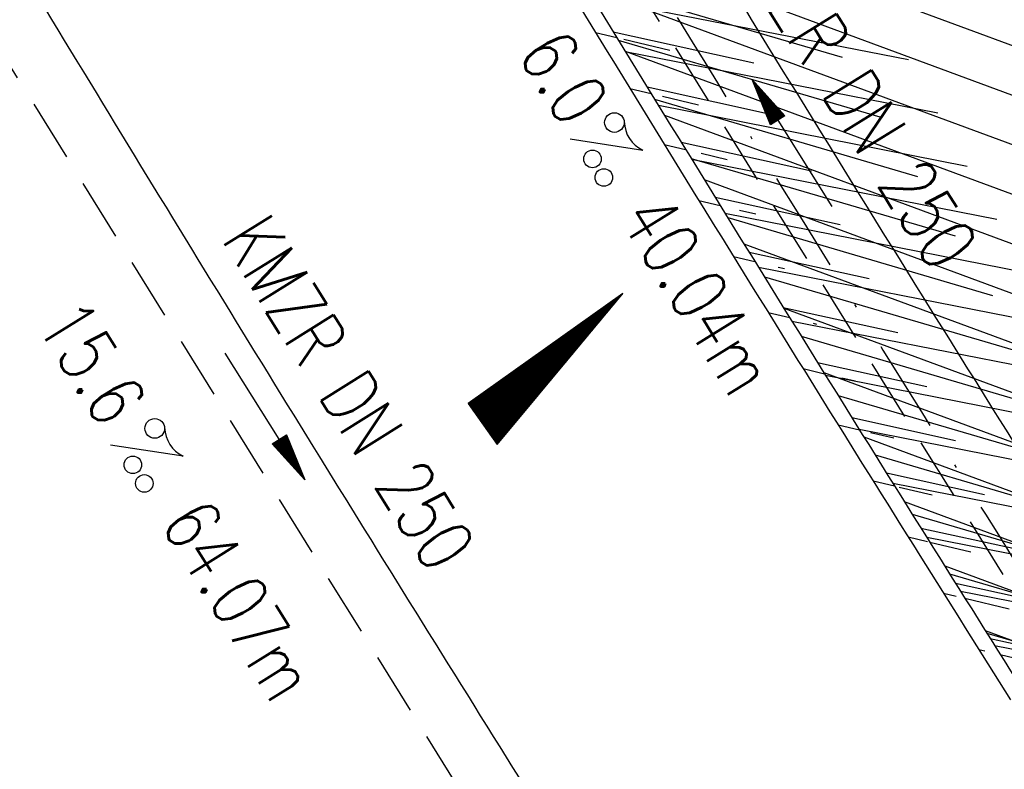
# Model space of a CAD drawing. Extents: x 447882 to 448688, y 437766 to 439043.
# Tile 6 of 50: x 448385 to 448416, y 438105 to 438129. Entities that reach past the tile are written whole.
import ezdxf
from ezdxf.enums import TextEntityAlignment as Align

# ---------------------------------------------------------------- set-up
doc = ezdxf.new("R2010")
doc.units = 0
doc.header["$LTSCALE"] = 2
doc.header["$MEASUREMENT"] = 0
for name, pattern in [('AUSGEZOGEN', [0]), ('GESTRICH-X2', [1.5, 1, -0.5]), ('STRICHPT-X3', [3, 1.5, -0.75, 0, -0.75])]:
    doc.linetypes.add(name, pattern=pattern)
doc.layers.get('0').update_dxf_attribs({"linetype": 'AUSGEZOGEN'})
for name, color, linetype in [('ACHSE', 250, 'STRICHPT-X3'), ('FBR', 8, 'CONTINUOUS'), ('GEF', 7, 'CONTINUOUS'), ('KANAL', 7, 'GESTRICH-X2'), ('PFEIL', 7, 'CONTINUOUS'), ('SCHLITZRINNE', 8, 'AUSGEZOGEN'), ('TEXTO', 4, 'CONTINUOUS'), ('TEXTU', 4, 'CONTINUOUS')]:
    doc.layers.add(name, color=color, linetype=linetype)
doc.styles.add('ROMANS', font='romans.shx', dxfattribs={"width": 0.8})

# ---------------------------------------------------------------- blocks, each defined once
blk = doc.blocks.new('PROM')
blk.add_line((1.566, 1.817), (0.019, 0.015))
for centre, radius in [((0.317, 1.51), 0.317), ((0.943, 0.291), 0.283), ((1.645, 0.287), 0.283)]:
    blk.add_circle(centre, radius)
blk.add_arc((0.992, 2.682), 1.033, 239.1414, 303.3549)
blk = doc.blocks.new('PFEIL2')
at = {"color": 0}
for p, q in [((0.88, 0.002), (-2.401, -0.012)), ((0.881, -0.271), (0.879, 0.276)), ((0.879, 0.276), (2.429, 0.009)), ((0.911, 0.27), (0.879, 0.265)), ((0.965, 0.261), (0.879, 0.246)), ((1.019, 0.252), (0.879, 0.228)), ((1.073, 0.242), (0.879, 0.209)), ((1.127, 0.233), (0.879, 0.191)), ((1.181, 0.224), (0.879, 0.172)), ((1.235, 0.214), (0.879, 0.154)), ((1.289, 0.205), (0.879, 0.135)), ((1.343, 0.196), (0.879, 0.117)), ((1.397, 0.187), (0.879, 0.098)), ((1.451, 0.177), (0.879, 0.08)), ((1.505, 0.168), (0.879, 0.061)), ((1.559, 0.159), (0.88, 0.043)), ((1.613, 0.149), (0.88, 0.024)), ((1.668, 0.14), (0.88, 0.006)), ((1.722, 0.131), (0.88, -0.013)), ((1.776, 0.121), (0.88, -0.031)), ((1.83, 0.112), (0.88, -0.05)), ((1.884, 0.103), (0.88, -0.068)), ((1.938, 0.094), (0.88, -0.087)), ((1.992, 0.084), (0.88, -0.105)), ((2.046, 0.075), (0.88, -0.124)), ((2.1, 0.066), (0.88, -0.142)), ((2.154, 0.056), (0.88, -0.161)), ((2.208, 0.047), (0.88, -0.179)), ((2.262, 0.038), (0.881, -0.198)), ((2.316, 0.029), (0.881, -0.216)), ((2.37, 0.019), (0.881, -0.235)), ((2.424, 0.01), (0.881, -0.253)), ((2.429, 0.009), (0.881, -0.271))]:
    blk.add_line(p, q, dxfattribs=at)
blk = doc.blocks.new('*X5')
at = {"color": 0}
for p, q in [((725.827, 193.844), (727.436, 195.453)), ((725.827, 193.853), (727.427, 195.453)), ((725.827, 193.861), (727.418, 195.453)), ((725.827, 193.87), (727.409, 195.453)), ((725.827, 193.879), (727.401, 195.453)), ((725.827, 193.888), (727.392, 195.453)), ((725.827, 193.897), (727.383, 195.453)), ((725.827, 193.906), (727.374, 195.453)), ((725.827, 193.914), (727.365, 195.453)), ((725.827, 193.923), (727.356, 195.453)), ((725.827, 193.932), (727.347, 195.453)), ((725.827, 193.941), (727.339, 195.453)), ((725.827, 193.95), (727.33, 195.453)), ((725.827, 193.959), (727.321, 195.453)), ((725.827, 193.967), (727.312, 195.453)), ((725.827, 193.976), (727.303, 195.453)), ((725.827, 193.985), (727.294, 195.453)), ((725.827, 193.994), (727.286, 195.453)), ((725.827, 194.003), (727.277, 195.453)), ((725.827, 194.012), (727.268, 195.453)), ((725.827, 194.02), (727.259, 195.453)), ((725.827, 194.029), (727.25, 195.453)), ((725.827, 194.038), (727.241, 195.453)), ((725.827, 194.047), (727.233, 195.453)), ((725.827, 194.056), (727.224, 195.453)), ((725.827, 194.065), (727.215, 195.453)), ((725.827, 194.073), (727.206, 195.453)), ((725.827, 194.082), (727.197, 195.453)), ((725.827, 194.091), (727.188, 195.453)), ((725.827, 194.1), (727.18, 195.453)), ((725.827, 194.109), (727.171, 195.453)), ((725.827, 194.118), (727.162, 195.453)), ((725.827, 194.127), (727.153, 195.453)), ((725.827, 194.135), (727.144, 195.453)), ((725.827, 194.144), (727.135, 195.453)), ((725.827, 194.153), (727.127, 195.453)), ((725.827, 194.162), (727.118, 195.453)), ((725.827, 194.171), (727.109, 195.453)), ((725.827, 194.18), (727.1, 195.453)), ((725.827, 194.188), (727.091, 195.453)), ((725.827, 194.197), (727.082, 195.453)), ((725.827, 194.206), (727.073, 195.453)), ((725.827, 194.215), (727.065, 195.453)), ((725.827, 194.224), (727.056, 195.453)), ((725.827, 194.233), (727.047, 195.453)), ((725.827, 194.241), (727.038, 195.453)), ((725.827, 194.25), (727.029, 195.453)), ((725.827, 194.259), (727.02, 195.453)), ((725.827, 194.268), (727.012, 195.453)), ((725.827, 194.277), (727.003, 195.453)), ((725.827, 194.286), (726.994, 195.453)), ((725.827, 194.294), (726.985, 195.453)), ((725.827, 194.303), (726.976, 195.453)), ((725.827, 194.312), (726.967, 195.453)), ((725.827, 194.321), (726.959, 195.453)), ((725.827, 194.33), (726.95, 195.453)), ((725.827, 194.339), (726.941, 195.453)), ((725.827, 194.348), (726.932, 195.453)), ((725.827, 194.356), (726.923, 195.453)), ((725.827, 194.365), (726.914, 195.453)), ((725.827, 194.374), (726.906, 195.453)), ((725.827, 194.383), (726.897, 195.453)), ((725.827, 194.392), (726.888, 195.453)), ((725.827, 194.401), (726.879, 195.453)), ((725.827, 194.409), (726.87, 195.453)), ((725.827, 194.418), (726.861, 195.453)), ((725.827, 194.427), (726.853, 195.453)), ((725.827, 194.436), (726.844, 195.453)), ((725.827, 194.445), (726.835, 195.453)), ((725.827, 194.454), (726.826, 195.453)), ((725.827, 194.462), (726.817, 195.453)), ((725.827, 194.471), (726.808, 195.453)), ((725.827, 194.48), (726.799, 195.453)), ((725.827, 194.489), (726.791, 195.453)), ((725.827, 194.498), (726.782, 195.453)), ((725.827, 194.507), (726.773, 195.453)), ((725.827, 194.515), (726.764, 195.453)), ((725.827, 194.524), (726.755, 195.453)), ((725.827, 194.533), (726.746, 195.453)), ((725.827, 194.542), (726.738, 195.453)), ((725.827, 194.551), (726.729, 195.453)), ((725.827, 194.56), (726.72, 195.453)), ((725.827, 194.568), (726.711, 195.453)), ((725.827, 194.577), (726.702, 195.453)), ((725.827, 194.586), (726.693, 195.453)), ((725.827, 194.595), (726.685, 195.453)), ((725.827, 194.604), (726.676, 195.453)), ((725.827, 194.613), (726.667, 195.453)), ((725.827, 194.622), (726.658, 195.453)), ((725.827, 194.63), (726.649, 195.453)), ((725.827, 194.639), (726.64, 195.453)), ((725.827, 194.648), (726.632, 195.453)), ((725.827, 194.657), (726.623, 195.453)), ((725.827, 194.666), (726.614, 195.453)), ((725.827, 194.675), (726.605, 195.453)), ((725.827, 194.683), (726.596, 195.453)), ((725.827, 194.692), (726.587, 195.453)), ((725.827, 194.701), (726.579, 195.453)), ((725.827, 194.71), (726.57, 195.453)), ((725.827, 194.719), (726.561, 195.453)), ((725.827, 194.728), (726.552, 195.453)), ((725.827, 194.736), (726.543, 195.453)), ((725.827, 194.745), (726.534, 195.453)), ((725.827, 194.754), (726.525, 195.453)), ((725.827, 194.763), (726.517, 195.453)), ((725.827, 194.772), (726.508, 195.453)), ((725.827, 194.781), (726.499, 195.453)), ((725.827, 194.789), (726.49, 195.453)), ((725.827, 194.798), (726.481, 195.453)), ((725.827, 194.807), (726.472, 195.453)), ((725.827, 194.816), (726.464, 195.453)), ((725.827, 194.825), (726.455, 195.453)), ((725.827, 194.834), (726.446, 195.453)), ((725.827, 194.842), (726.437, 195.453)), ((725.827, 194.851), (726.428, 195.453)), ((725.827, 194.86), (726.419, 195.453)), ((725.827, 194.869), (726.411, 195.453)), ((725.827, 194.878), (726.402, 195.453)), ((725.827, 194.887), (726.393, 195.453)), ((725.827, 194.896), (726.384, 195.453)), ((725.827, 194.904), (726.375, 195.453)), ((725.827, 194.913), (726.366, 195.453)), ((725.827, 194.922), (726.358, 195.453)), ((725.827, 194.931), (726.349, 195.453)), ((725.827, 194.94), (726.34, 195.453)), ((725.827, 194.949), (726.331, 195.453)), ((725.827, 194.957), (726.322, 195.453)), ((725.827, 194.966), (726.313, 195.453)), ((725.827, 194.975), (726.305, 195.453)), ((725.827, 194.984), (726.296, 195.453)), ((725.827, 194.993), (726.287, 195.453)), ((725.827, 195.002), (726.278, 195.453)), ((725.827, 195.01), (726.269, 195.453)), ((725.827, 195.019), (726.26, 195.453)), ((725.827, 195.028), (726.251, 195.453)), ((725.827, 195.037), (726.243, 195.453)), ((725.827, 195.046), (726.234, 195.453)), ((725.827, 195.055), (726.225, 195.453)), ((725.827, 195.063), (726.216, 195.453)), ((725.827, 195.072), (726.207, 195.453)), ((725.827, 195.081), (726.198, 195.453)), ((725.827, 195.09), (726.19, 195.453)), ((725.827, 195.099), (726.181, 195.453)), ((725.827, 195.108), (726.172, 195.453)), ((725.827, 195.116), (726.163, 195.453)), ((725.827, 195.125), (726.154, 195.453)), ((725.827, 195.134), (726.145, 195.453)), ((725.827, 195.143), (726.137, 195.453)), ((725.827, 195.152), (726.128, 195.453)), ((725.827, 195.161), (726.119, 195.453)), ((725.827, 195.17), (726.11, 195.453)), ((725.827, 195.178), (726.101, 195.453)), ((725.827, 195.187), (726.092, 195.453)), ((725.827, 195.196), (726.084, 195.453)), ((725.827, 195.205), (726.075, 195.453)), ((725.827, 195.214), (726.066, 195.453)), ((725.827, 195.223), (726.057, 195.453)), ((725.827, 195.231), (726.048, 195.453)), ((725.827, 195.24), (726.039, 195.453)), ((725.827, 195.249), (726.031, 195.453)), ((725.827, 195.258), (726.022, 195.453)), ((725.827, 195.267), (726.013, 195.453)), ((725.827, 195.276), (726.004, 195.453)), ((725.827, 195.284), (725.995, 195.453)), ((725.827, 195.293), (725.986, 195.453)), ((725.827, 195.302), (725.977, 195.453)), ((725.827, 195.311), (725.969, 195.453)), ((725.827, 195.32), (725.96, 195.453)), ((725.827, 195.329), (725.951, 195.453)), ((725.827, 195.337), (725.942, 195.453)), ((725.827, 195.346), (725.933, 195.453)), ((725.827, 195.355), (725.924, 195.453)), ((725.827, 195.364), (725.916, 195.453)), ((725.827, 195.373), (725.907, 195.453)), ((725.827, 195.382), (725.898, 195.453)), ((725.827, 195.39), (725.889, 195.453)), ((725.827, 195.399), (725.88, 195.453)), ((725.827, 195.408), (725.871, 195.453)), ((725.827, 195.417), (725.863, 195.453)), ((725.827, 195.426), (725.854, 195.453)), ((725.827, 195.435), (725.845, 195.453)), ((725.827, 195.444), (725.836, 195.453)), ((725.827, 193.826), (727.433, 195.433)), ((725.827, 193.817), (727.43, 195.421)), ((725.827, 193.808), (727.427, 195.409)), ((725.827, 193.799), (727.424, 195.397)), ((725.827, 193.791), (727.421, 195.385)), ((725.827, 193.782), (727.418, 195.373)), ((725.827, 193.773), (727.414, 195.361)), ((725.827, 193.764), (727.411, 195.349)), ((725.827, 193.755), (727.408, 195.337)), ((725.827, 193.746), (727.405, 195.325)), ((725.827, 193.738), (727.402, 195.313)), ((725.827, 193.729), (727.399, 195.301)), ((725.827, 193.72), (727.395, 195.289)), ((725.827, 193.711), (727.392, 195.277)), ((725.827, 193.702), (727.389, 195.265)), ((725.827, 193.693), (727.386, 195.253)), ((725.827, 193.685), (727.383, 195.241)), ((725.827, 193.676), (727.38, 195.229)), ((725.827, 193.667), (727.377, 195.217)), ((725.827, 193.658), (727.373, 195.205)), ((725.827, 193.649), (727.37, 195.193)), ((725.827, 193.64), (727.367, 195.181)), ((725.827, 193.632), (727.364, 195.169)), ((725.827, 193.623), (727.361, 195.157)), ((725.827, 193.614), (727.358, 195.145)), ((725.827, 193.605), (727.354, 195.133)), ((725.827, 193.596), (727.351, 195.121)), ((725.827, 193.587), (727.348, 195.109)), ((725.827, 193.579), (727.345, 195.097)), ((725.827, 193.57), (727.342, 195.085)), ((725.827, 193.561), (727.339, 195.073)), ((725.827, 193.552), (727.336, 195.061)), ((725.827, 193.543), (727.332, 195.049)), ((725.827, 193.534), (727.329, 195.037)), ((725.827, 193.525), (727.326, 195.025)), ((725.827, 193.517), (727.323, 195.013)), ((725.827, 193.508), (727.32, 195.001)), ((725.827, 193.499), (727.317, 194.989)), ((725.827, 193.49), (727.313, 194.977)), ((725.827, 193.481), (727.31, 194.965)), ((725.827, 193.472), (727.307, 194.953)), ((725.827, 193.464), (727.304, 194.941)), ((725.827, 193.455), (727.301, 194.929)), ((725.827, 193.446), (727.298, 194.917)), ((725.827, 193.437), (727.295, 194.905)), ((725.827, 193.428), (727.291, 194.893)), ((725.827, 193.419), (727.288, 194.881)), ((725.827, 193.411), (727.285, 194.869)), ((725.827, 193.402), (727.282, 194.857)), ((725.827, 193.393), (727.279, 194.845)), ((725.827, 193.384), (727.276, 194.833)), ((725.827, 193.375), (727.272, 194.821)), ((725.827, 193.366), (727.269, 194.809)), ((725.827, 193.358), (727.266, 194.797)), ((725.827, 193.349), (727.263, 194.785)), ((725.827, 193.34), (727.26, 194.773)), ((725.827, 193.331), (727.257, 194.761)), ((725.827, 193.322), (727.254, 194.749)), ((725.827, 193.313), (727.25, 194.737)), ((725.827, 193.305), (727.247, 194.725)), ((725.827, 193.296), (727.244, 194.713)), ((725.827, 193.287), (727.241, 194.701)), ((725.827, 193.278), (727.238, 194.689)), ((725.827, 193.269), (727.235, 194.677)), ((725.827, 193.26), (727.231, 194.665)), ((725.827, 193.251), (727.228, 194.653)), ((725.827, 193.243), (727.225, 194.641)), ((725.827, 193.234), (727.222, 194.629)), ((725.827, 193.225), (727.219, 194.617)), ((725.827, 193.216), (727.216, 194.605)), ((725.827, 193.207), (727.213, 194.593)), ((725.827, 193.198), (727.209, 194.581)), ((725.827, 193.19), (727.206, 194.569)), ((725.827, 193.181), (727.203, 194.557)), ((725.827, 193.172), (727.2, 194.545)), ((725.827, 193.163), (727.197, 194.533)), ((725.827, 193.154), (727.194, 194.521)), ((725.827, 193.145), (727.19, 194.509)), ((725.827, 193.137), (727.187, 194.497)), ((725.827, 193.128), (727.184, 194.485)), ((725.827, 193.119), (727.181, 194.473)), ((725.827, 193.11), (727.178, 194.461)), ((725.827, 193.101), (727.175, 194.449)), ((725.827, 193.092), (727.172, 194.437)), ((725.827, 193.084), (727.168, 194.425)), ((725.827, 193.075), (727.165, 194.413)), ((725.827, 193.066), (727.162, 194.401)), ((725.827, 193.057), (727.159, 194.389)), ((725.827, 193.048), (727.156, 194.377)), ((725.827, 193.039), (727.153, 194.365)), ((725.827, 193.031), (727.149, 194.353)), ((725.827, 193.022), (727.146, 194.341)), ((725.827, 193.013), (727.143, 194.329)), ((725.827, 193.004), (727.14, 194.317)), ((725.827, 192.995), (727.137, 194.305)), ((725.827, 192.986), (727.134, 194.293)), ((725.827, 192.977), (727.131, 194.281)), ((725.827, 192.969), (727.127, 194.269)), ((725.827, 192.96), (727.124, 194.257)), ((725.827, 192.951), (727.121, 194.245)), ((725.827, 192.942), (727.118, 194.233)), ((725.827, 192.933), (727.115, 194.221)), ((725.827, 192.924), (727.112, 194.209)), ((725.827, 192.916), (727.108, 194.197)), ((725.827, 192.907), (727.105, 194.185)), ((725.827, 192.898), (727.102, 194.173)), ((725.827, 192.889), (727.099, 194.161)), ((725.827, 192.88), (727.096, 194.15)), ((725.827, 192.871), (727.093, 194.138)), ((725.827, 192.863), (727.09, 194.126)), ((725.827, 192.854), (727.086, 194.114)), ((725.827, 192.845), (727.083, 194.102)), ((725.827, 192.836), (727.08, 194.09)), ((725.827, 192.827), (727.077, 194.078)), ((725.827, 192.818), (727.074, 194.066)), ((725.827, 192.81), (727.071, 194.054)), ((725.827, 192.801), (727.068, 194.042)), ((725.827, 192.792), (727.064, 194.03)), ((725.827, 192.783), (727.061, 194.018)), ((725.827, 192.774), (727.058, 194.006)), ((725.827, 192.765), (727.055, 193.994)), ((725.827, 192.757), (727.052, 193.982)), ((725.827, 192.748), (727.049, 193.97)), ((725.827, 192.739), (727.045, 193.958)), ((725.827, 192.73), (727.042, 193.946)), ((725.827, 192.721), (727.039, 193.934)), ((725.827, 192.712), (727.036, 193.922)), ((725.827, 192.703), (727.033, 193.91)), ((725.827, 192.695), (727.03, 193.898)), ((725.827, 192.686), (727.027, 193.886)), ((725.827, 192.677), (727.023, 193.874)), ((725.827, 192.668), (727.02, 193.862)), ((725.827, 192.659), (727.017, 193.85)), ((725.827, 192.65), (727.014, 193.838)), ((725.827, 192.642), (727.011, 193.826)), ((725.827, 192.633), (727.008, 193.814)), ((725.827, 192.624), (727.004, 193.802)), ((725.827, 192.615), (727.001, 193.79)), ((725.827, 192.606), (726.998, 193.778)), ((725.827, 192.597), (726.995, 193.766)), ((725.827, 192.589), (726.992, 193.754)), ((725.827, 192.58), (726.989, 193.742)), ((725.827, 192.571), (726.986, 193.73)), ((725.827, 192.562), (726.982, 193.718)), ((725.827, 192.553), (726.979, 193.706)), ((725.827, 192.544), (726.976, 193.694)), ((725.827, 192.536), (726.973, 193.682)), ((725.827, 192.527), (726.97, 193.67)), ((725.827, 192.518), (726.967, 193.658)), ((725.827, 192.509), (726.963, 193.646)), ((725.827, 192.5), (726.96, 193.634)), ((725.827, 192.491), (726.957, 193.622)), ((725.827, 192.483), (726.954, 193.61)), ((725.827, 192.474), (726.951, 193.598)), ((725.827, 192.465), (726.948, 193.586)), ((725.827, 192.456), (726.945, 193.574)), ((725.827, 192.447), (726.941, 193.562)), ((725.827, 192.438), (726.938, 193.55)), ((725.827, 192.429), (726.935, 193.538)), ((725.827, 192.421), (726.932, 193.526)), ((725.827, 192.412), (726.929, 193.514)), ((725.827, 192.403), (726.926, 193.502)), ((725.827, 192.394), (726.922, 193.49)), ((725.827, 192.385), (726.919, 193.478)), ((725.827, 192.376), (726.916, 193.466)), ((725.827, 192.368), (726.913, 193.454)), ((725.827, 192.359), (726.91, 193.442)), ((725.827, 192.35), (726.907, 193.43)), ((725.827, 192.341), (726.904, 193.418)), ((725.827, 192.332), (726.9, 193.406)), ((725.827, 192.323), (726.897, 193.394)), ((725.827, 192.315), (726.894, 193.382)), ((725.827, 192.306), (726.891, 193.37)), ((725.827, 192.297), (726.888, 193.358)), ((725.827, 192.288), (726.885, 193.346)), ((725.827, 192.279), (726.881, 193.334)), ((725.827, 192.27), (726.878, 193.322)), ((725.827, 192.262), (726.875, 193.31)), ((725.827, 192.253), (726.872, 193.298)), ((725.827, 192.244), (726.869, 193.286)), ((725.827, 192.235), (726.866, 193.274)), ((725.827, 192.226), (726.863, 193.262)), ((725.827, 192.217), (726.859, 193.25)), ((725.827, 192.209), (726.856, 193.238)), ((725.827, 192.2), (726.853, 193.226)), ((725.827, 192.191), (726.85, 193.214)), ((725.827, 192.182), (726.847, 193.202)), ((725.827, 192.173), (726.844, 193.19)), ((725.827, 192.164), (726.84, 193.178)), ((725.827, 192.155), (726.837, 193.166)), ((725.827, 192.147), (726.834, 193.154)), ((725.827, 192.138), (726.831, 193.142)), ((725.827, 192.129), (726.828, 193.13)), ((725.827, 192.12), (726.825, 193.118)), ((725.827, 192.111), (726.822, 193.106)), ((725.827, 192.102), (726.818, 193.094)), ((725.827, 192.094), (726.815, 193.082)), ((725.827, 192.085), (726.812, 193.07)), ((725.827, 192.076), (726.809, 193.058)), ((725.827, 192.067), (726.806, 193.046)), ((725.827, 192.058), (726.803, 193.034)), ((725.827, 192.049), (726.799, 193.022)), ((725.827, 192.041), (726.796, 193.01)), ((725.827, 192.032), (726.793, 192.998)), ((725.827, 192.023), (726.79, 192.986)), ((725.827, 192.014), (726.787, 192.974)), ((725.827, 192.005), (726.784, 192.962)), ((725.827, 191.996), (726.781, 192.95)), ((725.827, 191.988), (726.777, 192.938)), ((725.827, 191.979), (726.774, 192.926)), ((725.827, 191.97), (726.771, 192.914)), ((725.827, 191.961), (726.768, 192.902)), ((725.827, 191.952), (726.765, 192.89)), ((725.827, 191.943), (726.762, 192.878)), ((725.827, 191.935), (726.758, 192.866)), ((725.827, 191.926), (726.755, 192.854)), ((725.827, 191.917), (726.752, 192.842)), ((725.827, 191.908), (726.749, 192.83)), ((725.827, 191.899), (726.746, 192.818)), ((725.827, 191.89), (726.743, 192.806)), ((725.827, 191.881), (726.74, 192.794)), ((725.827, 191.873), (726.736, 192.782)), ((725.827, 191.864), (726.733, 192.77)), ((725.827, 191.855), (726.73, 192.758)), ((725.827, 191.846), (726.727, 192.746)), ((725.827, 191.837), (726.724, 192.734)), ((725.827, 191.828), (726.721, 192.722)), ((725.827, 191.82), (726.717, 192.71)), ((725.827, 191.811), (726.714, 192.698)), ((725.827, 191.802), (726.711, 192.686)), ((725.827, 191.793), (726.708, 192.674)), ((725.827, 191.784), (726.705, 192.662)), ((725.827, 191.775), (726.702, 192.65)), ((725.827, 191.767), (726.699, 192.639)), ((725.827, 191.758), (726.695, 192.627)), ((725.827, 191.749), (726.692, 192.615)), ((725.827, 191.74), (726.689, 192.603)), ((725.827, 191.731), (726.686, 192.591)), ((725.827, 191.722), (726.683, 192.579)), ((725.827, 191.714), (726.68, 192.567)), ((725.827, 191.705), (726.677, 192.555)), ((725.827, 191.696), (726.673, 192.543)), ((725.827, 191.687), (726.67, 192.531)), ((725.827, 191.678), (726.667, 192.519)), ((725.827, 191.669), (726.664, 192.507)), ((725.827, 191.66), (726.661, 192.495)), ((725.827, 191.652), (726.658, 192.483)), ((725.827, 191.643), (726.654, 192.471)), ((725.827, 191.634), (726.651, 192.459)), ((725.827, 191.625), (726.648, 192.447)), ((725.827, 191.616), (726.645, 192.435)), ((725.827, 191.607), (726.642, 192.423)), ((725.827, 191.599), (726.639, 192.411)), ((725.827, 191.59), (726.636, 192.399)), ((725.827, 191.581), (726.632, 192.387)), ((725.827, 191.572), (726.629, 192.375)), ((725.827, 191.563), (726.626, 192.363)), ((725.827, 191.554), (726.623, 192.351)), ((725.827, 191.546), (726.62, 192.339)), ((725.827, 191.537), (726.617, 192.327)), ((725.827, 191.528), (726.613, 192.315)), ((725.827, 191.519), (726.61, 192.303)), ((725.827, 191.51), (726.607, 192.291)), ((725.827, 191.501), (726.604, 192.279)), ((725.827, 191.493), (726.601, 192.267)), ((725.827, 191.484), (726.598, 192.255)), ((725.827, 191.475), (726.595, 192.243)), ((725.827, 191.466), (726.591, 192.231)), ((725.827, 191.457), (726.588, 192.219)), ((725.827, 191.448), (726.585, 192.207)), ((725.827, 191.44), (726.582, 192.195)), ((725.827, 191.431), (726.579, 192.183)), ((725.827, 191.422), (726.576, 192.171)), ((725.827, 191.413), (726.572, 192.159)), ((725.827, 191.404), (726.569, 192.147)), ((725.827, 191.395), (726.566, 192.135)), ((725.827, 191.386), (726.563, 192.123)), ((725.827, 191.378), (726.56, 192.111)), ((725.827, 191.369), (726.557, 192.099)), ((725.827, 191.36), (726.554, 192.087)), ((725.827, 191.351), (726.55, 192.075)), ((725.827, 191.342), (726.547, 192.063)), ((725.827, 191.333), (726.544, 192.051)), ((725.827, 191.325), (726.541, 192.039)), ((725.827, 191.316), (726.538, 192.027)), ((725.827, 191.307), (726.535, 192.015)), ((725.827, 191.298), (726.531, 192.003)), ((725.827, 191.289), (726.528, 191.991)), ((725.827, 191.28), (726.525, 191.979)), ((725.827, 191.272), (726.522, 191.967)), ((725.827, 191.263), (726.519, 191.955)), ((725.827, 191.254), (726.516, 191.943)), ((725.827, 191.245), (726.513, 191.931)), ((725.827, 191.236), (726.509, 191.919)), ((725.827, 191.227), (726.506, 191.907)), ((725.827, 191.219), (726.503, 191.895)), ((725.827, 191.21), (726.5, 191.883)), ((725.827, 191.201), (726.497, 191.871)), ((725.827, 191.192), (726.494, 191.859)), ((725.827, 191.183), (726.49, 191.847)), ((725.827, 191.174), (726.487, 191.835)), ((725.827, 191.166), (726.484, 191.823)), ((725.827, 191.157), (726.481, 191.811)), ((725.827, 191.148), (726.478, 191.799)), ((725.827, 191.139), (726.475, 191.787)), ((725.827, 191.13), (726.472, 191.775)), ((725.827, 191.121), (726.468, 191.763)), ((725.827, 191.112), (726.465, 191.751)), ((725.827, 191.104), (726.462, 191.739)), ((725.827, 191.095), (726.459, 191.727)), ((725.827, 191.086), (726.456, 191.715)), ((725.827, 191.077), (726.453, 191.703)), ((725.827, 191.068), (726.449, 191.691)), ((725.827, 191.059), (726.446, 191.679)), ((725.827, 191.051), (726.443, 191.667)), ((725.827, 191.042), (726.44, 191.655)), ((725.827, 191.033), (726.437, 191.643)), ((725.827, 191.024), (726.434, 191.631)), ((725.827, 191.015), (726.431, 191.619)), ((725.827, 191.006), (726.427, 191.607)), ((725.827, 190.998), (726.424, 191.595)), ((725.827, 190.989), (726.421, 191.583)), ((725.827, 190.98), (726.418, 191.571)), ((725.827, 190.971), (726.415, 191.559)), ((725.827, 190.962), (726.412, 191.547)), ((725.827, 190.953), (726.408, 191.535)), ((725.827, 190.945), (726.405, 191.523)), ((725.827, 190.936), (726.402, 191.511)), ((725.827, 190.927), (726.399, 191.499)), ((725.827, 190.918), (726.396, 191.487)), ((725.827, 190.909), (726.393, 191.475)), ((725.827, 190.9), (726.39, 191.463)), ((725.827, 190.892), (726.386, 191.451)), ((725.827, 190.883), (726.383, 191.439)), ((725.827, 190.874), (726.38, 191.427)), ((725.827, 190.865), (726.377, 191.415)), ((725.827, 190.856), (726.374, 191.403)), ((725.827, 190.847), (726.371, 191.391)), ((725.827, 190.838), (726.367, 191.379)), ((725.827, 190.83), (726.364, 191.367)), ((725.827, 190.821), (726.361, 191.355)), ((725.827, 190.812), (726.358, 191.343)), ((725.827, 190.803), (726.355, 191.331)), ((725.827, 190.794), (726.352, 191.319)), ((725.827, 190.785), (726.349, 191.307)), ((725.827, 190.777), (726.345, 191.295)), ((725.827, 190.768), (726.342, 191.283)), ((725.827, 190.759), (726.339, 191.271)), ((725.827, 190.75), (726.336, 191.259)), ((725.827, 190.741), (726.333, 191.247)), ((725.827, 190.732), (726.33, 191.235)), ((725.827, 190.724), (726.326, 191.223)), ((725.827, 190.715), (726.323, 191.211)), ((725.827, 190.706), (726.32, 191.199)), ((725.827, 190.697), (726.317, 191.187)), ((725.827, 190.688), (726.314, 191.175)), ((725.827, 190.679), (726.311, 191.163)), ((725.827, 190.671), (726.308, 191.151)), ((725.827, 190.662), (726.304, 191.139)), ((725.827, 190.653), (726.301, 191.128)), ((725.827, 190.644), (726.298, 191.116)), ((725.827, 190.635), (726.295, 191.104)), ((725.827, 190.626), (726.292, 191.092)), ((725.827, 190.618), (726.289, 191.08)), ((725.827, 190.609), (726.286, 191.068)), ((725.827, 190.6), (726.282, 191.056)), ((725.827, 190.591), (726.279, 191.044)), ((725.827, 190.582), (726.276, 191.032)), ((725.827, 190.573), (726.273, 191.02)), ((725.827, 190.564), (726.27, 191.008)), ((725.827, 190.556), (726.267, 190.996)), ((725.827, 190.547), (726.263, 190.984)), ((725.827, 190.538), (726.26, 190.972)), ((725.827, 190.529), (726.257, 190.96)), ((725.827, 190.52), (726.254, 190.948)), ((725.827, 190.511), (726.251, 190.936)), ((725.827, 190.503), (726.248, 190.924)), ((725.827, 190.494), (726.245, 190.912)), ((725.827, 190.485), (726.241, 190.9)), ((725.827, 190.476), (726.238, 190.888)), ((725.827, 190.467), (726.235, 190.876)), ((725.827, 190.458), (726.232, 190.864)), ((725.827, 190.45), (726.229, 190.852)), ((725.827, 190.441), (726.226, 190.84)), ((725.827, 190.432), (726.222, 190.828)), ((725.827, 190.423), (726.219, 190.816)), ((725.827, 190.414), (726.216, 190.804)), ((725.827, 190.405), (726.213, 190.792)), ((725.827, 190.397), (726.21, 190.78)), ((725.827, 190.388), (726.207, 190.768)), ((725.827, 190.379), (726.204, 190.756)), ((725.827, 190.37), (726.2, 190.744)), ((725.827, 190.361), (726.197, 190.732)), ((725.827, 190.352), (726.194, 190.72)), ((725.827, 190.344), (726.191, 190.708)), ((725.827, 190.335), (726.188, 190.696)), ((725.827, 190.326), (726.185, 190.684)), ((725.827, 190.317), (726.181, 190.672)), ((725.827, 190.308), (726.178, 190.66)), ((725.827, 190.299), (726.175, 190.648)), ((725.827, 190.29), (726.172, 190.636)), ((725.827, 190.282), (726.169, 190.624)), ((725.827, 190.273), (726.166, 190.612)), ((725.827, 190.264), (726.163, 190.6)), ((725.827, 190.255), (726.159, 190.588)), ((725.827, 190.246), (726.156, 190.576)), ((725.827, 190.237), (726.153, 190.564)), ((725.827, 190.229), (726.15, 190.552)), ((725.827, 190.22), (726.147, 190.54)), ((725.827, 190.211), (726.144, 190.528)), ((725.827, 190.202), (726.14, 190.516)), ((725.827, 190.193), (726.137, 190.504)), ((725.827, 190.184), (726.134, 190.492)), ((725.827, 190.176), (726.131, 190.48)), ((725.827, 190.167), (726.128, 190.468)), ((725.827, 190.158), (726.125, 190.456)), ((725.827, 190.149), (726.122, 190.444)), ((725.827, 190.14), (726.118, 190.432)), ((725.827, 190.131), (726.115, 190.42)), ((725.827, 190.123), (726.112, 190.408)), ((725.827, 190.114), (726.109, 190.396)), ((725.827, 190.105), (726.106, 190.384)), ((725.827, 190.096), (726.103, 190.372)), ((725.827, 190.087), (726.099, 190.36)), ((725.827, 190.078), (726.096, 190.348)), ((725.827, 190.07), (726.093, 190.336)), ((725.827, 190.061), (726.09, 190.324)), ((725.827, 190.052), (726.087, 190.312)), ((725.827, 190.043), (726.084, 190.3)), ((725.827, 190.034), (726.081, 190.288)), ((725.827, 190.025), (726.077, 190.276)), ((725.827, 190.016), (726.074, 190.264)), ((725.827, 190.008), (726.071, 190.252)), ((725.827, 189.999), (726.068, 190.24)), ((725.827, 189.99), (726.065, 190.228)), ((725.827, 189.981), (726.062, 190.216)), ((725.827, 189.972), (726.058, 190.204)), ((725.827, 189.963), (726.055, 190.192)), ((725.827, 189.955), (726.052, 190.18)), ((725.827, 189.946), (726.049, 190.168)), ((725.827, 189.937), (726.046, 190.156)), ((725.827, 189.928), (726.043, 190.144)), ((725.827, 189.919), (726.04, 190.132)), ((725.827, 189.91), (726.036, 190.12)), ((725.827, 189.902), (726.033, 190.108)), ((725.827, 189.893), (726.03, 190.096)), ((725.827, 189.884), (726.027, 190.084)), ((725.827, 189.875), (726.024, 190.072)), ((725.827, 189.866), (726.021, 190.06)), ((725.827, 189.857), (726.017, 190.048)), ((725.827, 189.849), (726.014, 190.036)), ((725.827, 189.84), (726.011, 190.024)), ((725.827, 189.831), (726.008, 190.012)), ((725.827, 189.822), (726.005, 190)), ((725.827, 189.813), (726.002, 189.988)), ((725.827, 189.804), (725.999, 189.976)), ((725.827, 189.796), (725.995, 189.964)), ((725.827, 189.787), (725.992, 189.952)), ((725.827, 189.778), (725.989, 189.94)), ((725.827, 189.769), (725.986, 189.928)), ((725.827, 189.76), (725.983, 189.916)), ((725.827, 189.751), (725.98, 189.904)), ((725.827, 189.742), (725.976, 189.892)), ((725.827, 189.734), (725.973, 189.88)), ((725.827, 189.725), (725.97, 189.868)), ((725.827, 189.716), (725.967, 189.856)), ((725.827, 189.707), (725.964, 189.844)), ((725.827, 189.698), (725.961, 189.832)), ((725.827, 189.689), (725.958, 189.82)), ((725.827, 189.681), (725.954, 189.808)), ((725.827, 189.672), (725.951, 189.796)), ((725.827, 189.663), (725.948, 189.784)), ((725.827, 189.654), (725.945, 189.772)), ((725.827, 189.645), (725.942, 189.76)), ((725.827, 189.636), (725.939, 189.748)), ((725.827, 189.628), (725.935, 189.736)), ((725.827, 189.619), (725.932, 189.724)), ((725.827, 189.61), (725.929, 189.712)), ((725.827, 189.601), (725.926, 189.7)), ((725.827, 189.592), (725.923, 189.688)), ((725.827, 189.583), (725.92, 189.676)), ((725.827, 189.575), (725.917, 189.664)), ((725.827, 189.566), (725.913, 189.652)), ((725.827, 189.557), (725.91, 189.64)), ((725.827, 189.548), (725.907, 189.628)), ((725.827, 189.539), (725.904, 189.616)), ((725.827, 189.53), (725.901, 189.605)), ((725.827, 189.521), (725.898, 189.593)), ((725.827, 189.513), (725.895, 189.581)), ((725.827, 189.504), (725.891, 189.569)), ((725.827, 189.495), (725.888, 189.557)), ((725.827, 189.486), (725.885, 189.545)), ((725.827, 189.477), (725.882, 189.533)), ((725.827, 189.468), (725.879, 189.521)), ((725.827, 189.46), (725.876, 189.509)), ((725.827, 189.451), (725.872, 189.497)), ((725.827, 189.442), (725.869, 189.485)), ((725.827, 189.433), (725.866, 189.473)), ((725.827, 189.424), (725.863, 189.461)), ((725.827, 189.415), (725.86, 189.449)), ((725.827, 189.407), (725.857, 189.437)), ((725.827, 189.398), (725.854, 189.425)), ((725.827, 189.389), (725.85, 189.413)), ((725.827, 189.38), (725.847, 189.401)), ((725.827, 189.371), (725.844, 189.389)), ((725.827, 189.362), (725.841, 189.377)), ((725.827, 189.354), (725.838, 189.365)), ((725.827, 189.345), (725.835, 189.353)), ((725.827, 189.336), (725.831, 189.341))]:
    blk.add_line(p, q, dxfattribs=at)
blk = doc.blocks.new('GEF')
at = {"color": 0}
for p, q in [((0.01, 0.018), (0.01, 6.148)), ((1.622, 6.148), (0.01, 0.018)), ((0.01, 6.148), (1.622, 6.148))]:
    blk.add_line(p, q, dxfattribs=at)
blk.add_blockref('*X5', (-725.817, -189.305), dxfattribs=at)

msp = doc.modelspace()

# ---------------------------------------------------------------- hatches: boundary and pattern name
at = {"layer": 'SCHLITZRINNE'}
h = msp.add_hatch(dxfattribs=at)
h.set_pattern_fill('_USER', color=256, scale=1.5, angle=45, style=0, pattern_type=0)
h.set_pattern_definition([(339.6988, (448289.4614, 438343.1231), (0.5204327, 1.4068226), [])])
edge = h.paths.add_edge_path()
edge.add_arc((449904.241, 439087.127), 1777.856, 203.318125, 203.482666)
edge.add_arc((450830.09, 439489.365), 2787.308, 203.482666, 203.768673)
edge.add_arc((449457.11, 438884.705), 1287.078, 203.768673, 204.197754)
edge.add_arc((451276.919, 439702.474), 3282.184, 204.197754, 204.466449)
edge.add_arc((449906.006, 439078.682), 1776.024, 204.466449, 205.272973)
edge.add_arc((449910.816, 439080.953), 1781.344, 205.272973, 206.078292)
edge.add_arc((451264.489, 439743.474), 3288.448, 206.078292, 206.346738)
edge.add_arc((449467.425, 438853.485), 1283.076, 206.346738, 206.776498)
edge.add_arc((450802.564, 439527.226), 2778.577, 206.776498, 207.063192)
edge.add_arc((449911.383, 439071.907), 1777.817, 207.063191, 207.421606)
edge.add_arc((450110.431, 439175.179), 2002.061, 207.421606, 207.779675)
edge.add_arc((450110.948, 439175.452), 2002.646, 207.779675, 208.137692)
edge.add_arc((450111.73, 439175.87), 2003.533, 208.137692, 208.495408)
edge.add_arc((450113.785, 439176.985), 2005.87, 208.495408, 208.852916)
edge.add_arc((450109.179, 439174.448), 2000.613, 208.852916, 209.211314)
edge.add_arc((450108.358, 439173.989), 1999.672, 209.211314, 209.569796)
edge.add_arc((450107.203, 439173.333), 1998.343, 209.569796, 209.928803)
edge.add_arc((450102.314, 439170.519), 1992.703, 209.928803, 210.288319)
edge.add_arc((450111.316, 439175.777), 2003.127, 210.288319, 210.645775)
edge.add_arc((450119.743, 439180.769), 2012.922, 210.645775, 211.002361)
edge.add_arc((450119.644, 439180.71), 2012.806, 211.002361, 211.359165)
edge.add_arc((450107.59, 439173.364), 1998.691, 211.359165, 211.717226)
edge.add_arc((450101.479, 439169.587), 1991.506, 211.717226, 212.076564)
edge.add_arc((450113.556, 439177.156), 2005.759, 212.076564, 212.434624)
edge.add_arc((450112.626, 439176.565), 2004.657, 212.434624, 212.79251)
edge.add_arc((450107.744, 439173.42), 1998.85, 212.79251, 213.150917)
edge.add_arc((450108.762, 439174.085), 2000.066, 213.150917, 213.509547)
edge.add_arc((450105.418, 439171.871), 1996.056, 213.509547, 213.868537)
edge.add_arc((450110.46, 439175.254), 2002.127, 213.868537, 214.225936)
edge.add_arc((450122.838, 439183.675), 2017.098, 214.225936, 214.582007)
edge.add_arc((450116.672, 439179.424), 2009.609, 214.582007, 214.939825)
edge.add_arc((450097.028, 439165.7), 1985.645, 214.939825, 215.299796)
edge.add_arc((450097.522, 439166.05), 1986.251, 215.299796, 215.6597)
edge.add_arc((450116.045, 439179.34), 2009.049, 215.6597, 216.017557)
edge.add_arc((450123.924, 439185.069), 2018.791, 216.017557, 216.373476)
edge.add_arc((450109.338, 439174.325), 2000.675, 216.373476, 216.722463)
edge.add_arc((451276.919, 439702.474), 3282.684, 204.280788, 204.466449)
edge.add_arc((449906.006, 439078.682), 1776.524, 204.466449, 205.272973)
edge.add_arc((449910.816, 439080.953), 1781.844, 205.272973, 206.01164)
h = msp.add_hatch(dxfattribs=at)
h.set_pattern_fill('_USER', color=256, scale=1.5, angle=45, style=0, pattern_type=0)
h.set_pattern_definition([(343.61786, (448348.5706, 438224.3388), (0.423064, 1.439103), [])])
edge = h.paths.add_edge_path()
edge.add_arc((449904.241, 439087.127), 1777.856, 203.318125, 203.482666)
edge.add_arc((450830.09, 439489.365), 2787.308, 203.482666, 203.768673)
edge.add_arc((449457.11, 438884.705), 1287.078, 203.768673, 204.197754)
edge.add_arc((451276.919, 439702.474), 3282.184, 204.197754, 204.466449)
edge.add_arc((449906.006, 439078.682), 1776.024, 204.466449, 205.272973)
edge.add_arc((449910.816, 439080.953), 1781.344, 205.272973, 206.078292)
edge.add_arc((451264.489, 439743.474), 3288.448, 206.078292, 206.346738)
edge.add_arc((449467.425, 438853.485), 1283.076, 206.346738, 206.776498)
edge.add_arc((450802.564, 439527.226), 2778.577, 206.776498, 207.063192)
edge.add_arc((449911.383, 439071.907), 1777.817, 207.063191, 207.421606)
edge.add_arc((450110.431, 439175.179), 2002.061, 207.421606, 207.779675)
edge.add_arc((450110.948, 439175.452), 2002.646, 207.779675, 208.137692)
edge.add_arc((450111.73, 439175.87), 2003.533, 208.137692, 208.495408)
edge.add_arc((450113.785, 439176.985), 2005.87, 208.495408, 208.852916)
edge.add_arc((450109.179, 439174.448), 2000.613, 208.852916, 209.211314)
edge.add_arc((450108.358, 439173.989), 1999.672, 209.211314, 209.569796)
edge.add_arc((450107.203, 439173.333), 1998.343, 209.569796, 209.928803)
edge.add_arc((450102.314, 439170.519), 1992.703, 209.928803, 210.288319)
edge.add_arc((450111.316, 439175.777), 2003.127, 210.288319, 210.645775)
edge.add_arc((450119.743, 439180.769), 2012.922, 210.645775, 211.002361)
edge.add_arc((450119.644, 439180.71), 2012.806, 211.002361, 211.359165)
edge.add_arc((450107.59, 439173.364), 1998.691, 211.359165, 211.717226)
edge.add_arc((450101.479, 439169.587), 1991.506, 211.717226, 212.076564)
edge.add_arc((450113.556, 439177.156), 2005.759, 212.076564, 212.434624)
edge.add_arc((450112.626, 439176.565), 2004.657, 212.434624, 212.79251)
edge.add_arc((450107.744, 439173.42), 1998.85, 212.79251, 213.150917)
edge.add_arc((450108.762, 439174.085), 2000.066, 213.150917, 213.509547)
edge.add_arc((450105.418, 439171.871), 1996.056, 213.509547, 213.868537)
edge.add_arc((450110.46, 439175.254), 2002.127, 213.868537, 214.225936)
edge.add_arc((450122.838, 439183.675), 2017.098, 214.225936, 214.582007)
edge.add_arc((450116.672, 439179.424), 2009.609, 214.582007, 214.939825)
edge.add_arc((450097.028, 439165.7), 1985.645, 214.939825, 215.299796)
edge.add_arc((450097.522, 439166.05), 1986.251, 215.299796, 215.6597)
edge.add_arc((450116.045, 439179.34), 2009.049, 215.6597, 216.017557)
edge.add_arc((450123.924, 439185.069), 2018.791, 216.017557, 216.373476)
edge.add_arc((450109.338, 439174.325), 2000.675, 216.373476, 216.722463)
edge.add_arc((450110.431, 439175.179), 2002.561, 207.683894, 207.779675)
edge.add_arc((450110.948, 439175.452), 2003.146, 207.779675, 208.137692)
edge.add_arc((450111.73, 439175.87), 2004.033, 208.137692, 208.495408)
edge.add_arc((450113.785, 439176.985), 2006.37, 208.495408, 208.852916)
edge.add_arc((450109.179, 439174.448), 2001.113, 208.852916, 209.211314)
edge.add_arc((450108.358, 439173.989), 2000.172, 209.211314, 209.369037)
h = msp.add_hatch(dxfattribs=at)
h.set_pattern_fill('_USER,_O', color=256, scale=1.5, angle=45, pattern_type=0)
h.set_pattern_definition([(346.6471, (448402.703, 438130.2319), (0.3464215, 1.459449), [])])
edge = h.paths.add_edge_path()
edge.add_arc((449904.241, 439087.127), 1777.856, 203.318125, 203.482666)
edge.add_arc((450830.09, 439489.365), 2787.308, 203.482666, 203.768673)
edge.add_arc((449457.11, 438884.705), 1287.078, 203.768673, 204.197754)
edge.add_arc((451276.919, 439702.474), 3282.184, 204.197754, 204.466449)
edge.add_arc((449906.006, 439078.682), 1776.024, 204.466449, 205.272973)
edge.add_arc((449910.816, 439080.953), 1781.344, 205.272973, 206.078292)
edge.add_arc((451264.489, 439743.474), 3288.448, 206.078292, 206.346738)
edge.add_arc((449467.425, 438853.485), 1283.076, 206.346738, 206.776498)
edge.add_arc((450802.564, 439527.226), 2778.577, 206.776498, 207.063192)
edge.add_arc((449911.383, 439071.907), 1777.817, 207.063191, 207.421606)
edge.add_arc((450110.431, 439175.179), 2002.061, 207.421606, 207.779675)
edge.add_arc((450110.948, 439175.452), 2002.646, 207.779675, 208.137692)
edge.add_arc((450111.73, 439175.87), 2003.533, 208.137692, 208.495408)
edge.add_arc((450113.785, 439176.985), 2005.87, 208.495408, 208.852916)
edge.add_arc((450109.179, 439174.448), 2000.613, 208.852916, 209.211314)
edge.add_arc((450108.358, 439173.989), 1999.672, 209.211314, 209.569796)
edge.add_arc((450107.203, 439173.333), 1998.343, 209.569796, 209.928803)
edge.add_arc((450102.314, 439170.519), 1992.703, 209.928803, 210.288319)
edge.add_arc((450111.316, 439175.777), 2003.127, 210.288319, 210.645775)
edge.add_arc((450119.743, 439180.769), 2012.922, 210.645775, 211.002361)
edge.add_arc((450119.644, 439180.71), 2012.806, 211.002361, 211.359165)
edge.add_arc((450107.59, 439173.364), 1998.691, 211.359165, 211.717226)
edge.add_arc((450101.479, 439169.587), 1991.506, 211.717226, 212.076564)
edge.add_arc((450113.556, 439177.156), 2005.759, 212.076564, 212.434624)
edge.add_arc((450112.626, 439176.565), 2004.657, 212.434624, 212.79251)
edge.add_arc((450107.744, 439173.42), 1998.85, 212.79251, 213.150917)
edge.add_arc((450108.762, 439174.085), 2000.066, 213.150917, 213.509547)
edge.add_arc((450105.418, 439171.871), 1996.056, 213.509547, 213.868537)
edge.add_arc((450110.46, 439175.254), 2002.127, 213.868537, 214.225936)
edge.add_arc((450122.838, 439183.675), 2017.098, 214.225936, 214.582007)
edge.add_arc((450116.672, 439179.424), 2009.609, 214.582007, 214.939825)
edge.add_arc((450097.028, 439165.7), 1985.645, 214.939825, 215.299796)
edge.add_arc((450097.522, 439166.05), 1986.251, 215.299796, 215.6597)
edge.add_arc((450116.045, 439179.34), 2009.049, 215.6597, 216.017557)
edge.add_arc((450123.924, 439185.069), 2018.791, 216.017557, 216.373476)
edge.add_arc((450109.338, 439174.325), 2000.675, 216.373476, 216.722463)
edge.add_arc((450119.644, 439180.71), 2013.306, 211.128908, 211.359165)
edge.add_arc((450107.59, 439173.364), 1999.191, 211.359165, 211.717226)
edge.add_arc((450101.479, 439169.587), 1992.006, 211.717226, 212.076564)
edge.add_arc((450113.556, 439177.156), 2006.259, 212.076564, 212.234447)
h = msp.add_hatch(dxfattribs=at)
h.set_pattern_fill('_USER,_O', color=256, scale=1.5, angle=45, pattern_type=0)
h.set_pattern_definition([(347.6119, (448421.49, 438100.1306), (0.321798, 1.4650754), [])])
edge = h.paths.add_edge_path()
edge.add_arc((449904.241, 439087.127), 1777.856, 203.318125, 203.482666)
edge.add_arc((450830.09, 439489.365), 2787.308, 203.482666, 203.768673)
edge.add_arc((449457.11, 438884.705), 1287.078, 203.768673, 204.197754)
edge.add_arc((451276.919, 439702.474), 3282.184, 204.197754, 204.466449)
edge.add_arc((449906.006, 439078.682), 1776.024, 204.466449, 205.272973)
edge.add_arc((449910.816, 439080.953), 1781.344, 205.272973, 206.078292)
edge.add_arc((451264.489, 439743.474), 3288.448, 206.078292, 206.346738)
edge.add_arc((449467.425, 438853.485), 1283.076, 206.346738, 206.776498)
edge.add_arc((450802.564, 439527.226), 2778.577, 206.776498, 207.063192)
edge.add_arc((449911.383, 439071.907), 1777.817, 207.063191, 207.421606)
edge.add_arc((450110.431, 439175.179), 2002.061, 207.421606, 207.779675)
edge.add_arc((450110.948, 439175.452), 2002.646, 207.779675, 208.137692)
edge.add_arc((450111.73, 439175.87), 2003.533, 208.137692, 208.495408)
edge.add_arc((450113.785, 439176.985), 2005.87, 208.495408, 208.852916)
edge.add_arc((450109.179, 439174.448), 2000.613, 208.852916, 209.211314)
edge.add_arc((450108.358, 439173.989), 1999.672, 209.211314, 209.569796)
edge.add_arc((450107.203, 439173.333), 1998.343, 209.569796, 209.928803)
edge.add_arc((450102.314, 439170.519), 1992.703, 209.928803, 210.288319)
edge.add_arc((450111.316, 439175.777), 2003.127, 210.288319, 210.645775)
edge.add_arc((450119.743, 439180.769), 2012.922, 210.645775, 211.002361)
edge.add_arc((450119.644, 439180.71), 2012.806, 211.002361, 211.359165)
edge.add_arc((450107.59, 439173.364), 1998.691, 211.359165, 211.717226)
edge.add_arc((450101.479, 439169.587), 1991.506, 211.717226, 212.076564)
edge.add_arc((450113.556, 439177.156), 2005.759, 212.076564, 212.434624)
edge.add_arc((450112.626, 439176.565), 2004.657, 212.434624, 212.79251)
edge.add_arc((450107.744, 439173.42), 1998.85, 212.79251, 213.150917)
edge.add_arc((450108.762, 439174.085), 2000.066, 213.150917, 213.509547)
edge.add_arc((450105.418, 439171.871), 1996.056, 213.509547, 213.868537)
edge.add_arc((450110.46, 439175.254), 2002.127, 213.868537, 214.225936)
edge.add_arc((450122.838, 439183.675), 2017.098, 214.225936, 214.582007)
edge.add_arc((450116.672, 439179.424), 2009.609, 214.582007, 214.939825)
edge.add_arc((450097.028, 439165.7), 1985.645, 214.939825, 215.299796)
edge.add_arc((450097.522, 439166.05), 1986.251, 215.299796, 215.6597)
edge.add_arc((450116.045, 439179.34), 2009.049, 215.6597, 216.017557)
edge.add_arc((450123.924, 439185.069), 2018.791, 216.017557, 216.373476)
edge.add_arc((450109.338, 439174.325), 2000.675, 216.373476, 216.722463)
edge.add_arc((450113.556, 439177.156), 2006.259, 212.277367, 212.434624)
edge.add_arc((450112.626, 439176.565), 2005.157, 212.434624, 212.79251)
edge.add_arc((450107.744, 439173.42), 1999.35, 212.79251, 213.090756)
h = msp.add_hatch(dxfattribs=at)
h.set_pattern_fill('_USER,_O', color=256, scale=1.5, angle=45, pattern_type=0)
h.set_pattern_definition([(348.87313, (448443.181, 438066.7889), (0.289473, 1.4718034), [])])
edge = h.paths.add_edge_path()
edge.add_arc((449904.241, 439087.127), 1777.856, 203.318125, 203.482666)
edge.add_arc((450830.09, 439489.365), 2787.308, 203.482666, 203.768673)
edge.add_arc((449457.11, 438884.705), 1287.078, 203.768673, 204.197754)
edge.add_arc((451276.919, 439702.474), 3282.184, 204.197754, 204.466449)
edge.add_arc((449906.006, 439078.682), 1776.024, 204.466449, 205.272973)
edge.add_arc((449910.816, 439080.953), 1781.344, 205.272973, 206.078292)
edge.add_arc((451264.489, 439743.474), 3288.448, 206.078292, 206.346738)
edge.add_arc((449467.425, 438853.485), 1283.076, 206.346738, 206.776498)
edge.add_arc((450802.564, 439527.226), 2778.577, 206.776498, 207.063192)
edge.add_arc((449911.383, 439071.907), 1777.817, 207.063191, 207.421606)
edge.add_arc((450110.431, 439175.179), 2002.061, 207.421606, 207.779675)
edge.add_arc((450110.948, 439175.452), 2002.646, 207.779675, 208.137692)
edge.add_arc((450111.73, 439175.87), 2003.533, 208.137692, 208.495408)
edge.add_arc((450113.785, 439176.985), 2005.87, 208.495408, 208.852916)
edge.add_arc((450109.179, 439174.448), 2000.613, 208.852916, 209.211314)
edge.add_arc((450108.358, 439173.989), 1999.672, 209.211314, 209.569796)
edge.add_arc((450107.203, 439173.333), 1998.343, 209.569796, 209.928803)
edge.add_arc((450102.314, 439170.519), 1992.703, 209.928803, 210.288319)
edge.add_arc((450111.316, 439175.777), 2003.127, 210.288319, 210.645775)
edge.add_arc((450119.743, 439180.769), 2012.922, 210.645775, 211.002361)
edge.add_arc((450119.644, 439180.71), 2012.806, 211.002361, 211.359165)
edge.add_arc((450107.59, 439173.364), 1998.691, 211.359165, 211.717226)
edge.add_arc((450101.479, 439169.587), 1991.506, 211.717226, 212.076564)
edge.add_arc((450113.556, 439177.156), 2005.759, 212.076564, 212.434624)
edge.add_arc((450112.626, 439176.565), 2004.657, 212.434624, 212.79251)
edge.add_arc((450107.744, 439173.42), 1998.85, 212.79251, 213.150917)
edge.add_arc((450108.762, 439174.085), 2000.066, 213.150917, 213.509547)
edge.add_arc((450105.418, 439171.871), 1996.056, 213.509547, 213.868537)
edge.add_arc((450110.46, 439175.254), 2002.127, 213.868537, 214.225936)
edge.add_arc((450122.838, 439183.675), 2017.098, 214.225936, 214.582007)
edge.add_arc((450116.672, 439179.424), 2009.609, 214.582007, 214.939825)
edge.add_arc((450097.028, 439165.7), 1985.645, 214.939825, 215.299796)
edge.add_arc((450097.522, 439166.05), 1986.251, 215.299796, 215.6597)
edge.add_arc((450116.045, 439179.34), 2009.049, 215.6597, 216.017557)
edge.add_arc((450123.924, 439185.069), 2018.791, 216.017557, 216.373476)
edge.add_arc((450109.338, 439174.325), 2000.675, 216.373476, 216.722463)
edge.add_arc((450107.744, 439173.42), 1999.35, 213.133824, 213.150917)
edge.add_arc((450108.762, 439174.085), 2000.566, 213.150917, 213.509547)
edge.add_arc((450105.418, 439171.871), 1996.556, 213.509547, 213.868537)
edge.add_arc((450110.46, 439175.254), 2002.627, 213.868537, 214.225936)
edge.add_arc((450122.838, 439183.675), 2017.598, 214.225936, 214.582007)
edge.add_arc((450116.672, 439179.424), 2010.109, 214.582007, 214.805817)

# ---------------------------------------------------------------- linework, layer by layer
at = {"layer": 'ACHSE'}
for points in [[(448115.396, 438985.501, -0.000001), (448118.194, 438967.918, -0.000001), (448122.122, 438943.229, 0.000002), (448126.051, 438918.539, 0.000007)], [(448396.089, 438144.997, 0.001557), (448402.572, 438134.284, 0.001562), (448409.099, 438123.649, 0.001568), (448415.692, 438113.056, 0.001562), (448422.375, 438102.466, 0.001562), (448429.117, 438091.929, 0.001564), (448435.915, 438081.45, 0.001565), (448442.787, 438071.001, 0.001566), (448449.717, 438060.605, 0.001559), (448456.702, 438050.267, 0.001554), (448463.778, 438039.935, 0.001561), (448470.926, 438029.635, 0.001571), (448478.096, 438019.441, 0.00157), (448485.33, 438009.291, 0.001561), (448492.67, 437999.129, 0.001553), (448500.068, 437989.019, 0.00156), (448507.496, 437979, 0.001564), (448514.99, 437969.022, 0.001559)]]:
    msp.add_lwpolyline(points, format="xyb", dxfattribs=at)
at = {"layer": 'FBR'}
for points in [[(448374.835, 438146.952, 0.001556), (448381.303, 438136.112, 0.001557), (448387.842, 438125.306, 0.001562), (448394.425, 438114.58, 0.001568), (448401.075, 438103.895, 0.001562), (448407.816, 438093.214, 0.001441), (448414.089, 438083.405, 0.000121), (448414.616, 438082.586, 0.001564), (448421.472, 438072.017, 0.001565), (448428.404, 438061.477, 0.001566), (448435.394, 438050.992, 0.001559), (448442.439, 438040.565, 0.001554), (448449.576, 438030.144, 0.001561), (448456.786, 438019.755, 0.001571), (448464.017, 438009.473, 0.00157), (448471.314, 437999.235, 0.001561), (448478.717, 437988.985, 0.001553), (448486.179, 437978.788, 0.00156), (448493.671, 437968.683, 0.000755)], [(448394.375, 438143.967, 0.001557), (448400.864, 438133.243, 0.001562), (448407.398, 438122.598, 0.001568), (448413.997, 438111.994, 0.001562), (448420.687, 438101.393, 0.001562), (448427.436, 438090.846, 0.000323), (448428.837, 438088.674, 0.001241), (448434.241, 438080.356, 0.001565), (448441.119, 438069.896, 0.001566), (448448.056, 438059.49, 0.001559), (448455.049, 438049.142, 0.001554), (448462.131, 438038.8, 0.001561), (448469.287, 438028.489, 0.001571), (448476.464, 438018.285, 0.00157), (448483.705, 438008.125, 0.001561), (448491.052, 437997.953, 0.001553), (448498.458, 437987.833, 0.001523), (448505.715, 437978.043)], [(448400.727, 438141.178, 0.000852), (448404.28, 438135.325, 0.001562), (448410.8, 438124.7, 0.001568), (448417.387, 438114.118, 0.001562), (448424.063, 438103.539, 0.001562), (448430.798, 438093.012, 0.000441), (448432.706, 438090.057, 0.001123), (448437.589, 438082.544, 0.001565), (448444.454, 438072.105, 0.001566), (448451.378, 438061.72, 0.001559), (448458.356, 438051.392, 0.001554), (448465.425, 438041.07, 0.000495), (448467.68, 438037.806)]]:
    msp.add_lwpolyline(points, format="xyb", dxfattribs=at)
at = {"layer": 'KANAL'}
for p, q in [((448397.781, 438140.844), (448418.125, 438108.094)), ((448381.844, 438131.375), (448414.844, 438078.25))]:
    msp.add_line(p, q, dxfattribs=at)
at = {"layer": 'SCHLITZRINNE'}
msp.add_lwpolyline([(448396.241, 438139.9, 0.001005), (448400.437, 438132.983, 0.001562), (448406.972, 438122.335, 0.001568), (448413.574, 438111.728, 0.000685), (448416.499, 438107.075, 0.001562)], format="xyb", dxfattribs=at)

# ---------------------------------------------------------------- block references
at = {"layer": 'GEF', "xscale": -1, "rotation": 125.4756390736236}
msp.add_blockref('GEF', (448404.013, 438120.201), dxfattribs=at)
at = {"layer": 'PFEIL'}
for p, rotation in [((448409.46, 438125.02), 121.813699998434), ((448392.458, 438116.223), 301.8604000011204)]:
    msp.add_blockref('PFEIL2', p, dxfattribs=dict(at, rotation=rotation))
at = {"layer": 'TEXTU'}
for p, rotation in [((448402.279, 438125.165), 301.8136999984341), ((448387.463, 438115.298), 301.8604000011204)]:
    msp.add_blockref('PROM', p, dxfattribs=dict(at, rotation=rotation))

# ---------------------------------------------------------------- texts
at = {"layer": 'TEXTO', "style": 'ROMANS', "width": 0.75}
for rotation, p in [(301.8137, (448410.629, 438126.211)), (301.8604, (448394.415, 438116.498))]:
    msp.add_text('KMZR DN 250', height=1.8, rotation=rotation, dxfattribs=at).set_placement(p, align=Align.CENTER)
at = {"layer": 'TEXTU', "style": 'ROMANS', "width": 0.75}
for s, rotation, p in [('6.0', 301.8137, (448400.572, 438127.902)), ('40.04m', 301.8137, (448403.853, 438122.62)), ('15.6', 301.8604, (448385.056, 438119.198)), ('64.07m', 301.8604, (448389.056, 438112.76))]:
    msp.add_text(s, height=1.8, rotation=rotation, dxfattribs=at).set_placement(p)

doc.saveas('drawing.dxf')
